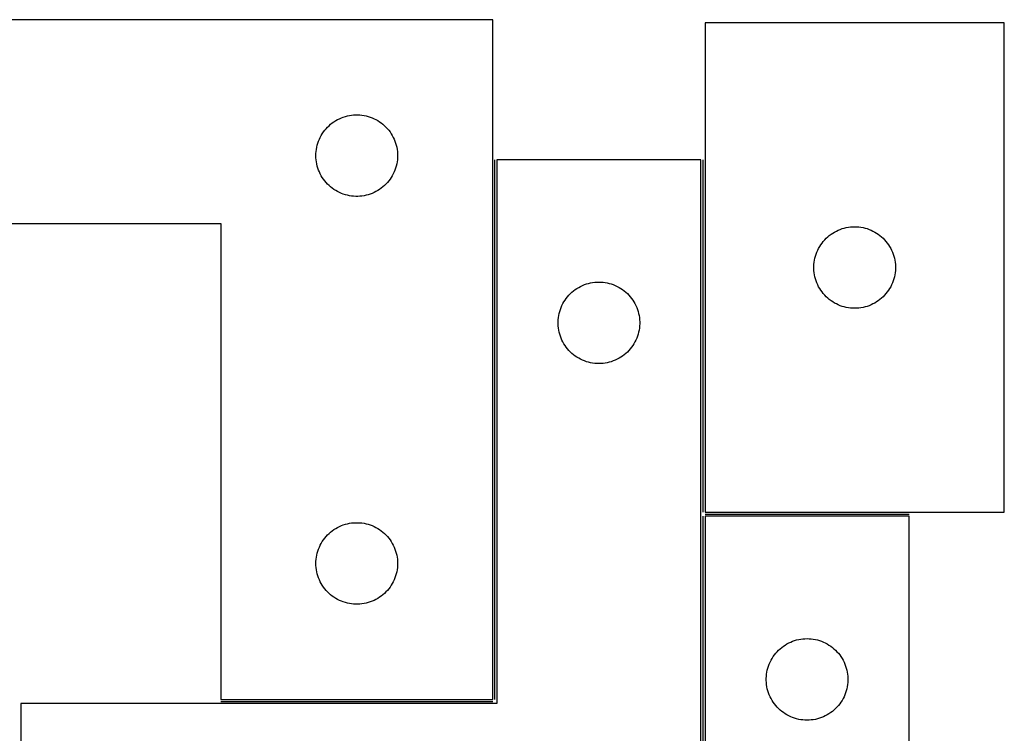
# Model space of a CAD drawing. Header units: millimetres. Extents: x 7 to 1453, y 7 to 489.
# Tile 6 of 6: x 1091 to 1453, y 227 to 489. Entities that reach past the tile are written whole.
import ezdxf

# ---------------------------------------------------------------- set-up
doc = ezdxf.new("R2010")
doc.units = ezdxf.units.MM
doc.layers.add('COMMON', color=5, linetype='CONTINUOUS', true_color=0x0000ff)
doc.layers.add('CUT', color=7, linetype='CONTINUOUS', true_color=0x000000)

msp = doc.modelspace()

# ---------------------------------------------------------------- linework, layer by layer
at = {"layer": 'COMMON'}
for p, q in [((1266.109253, 239.170446), (1266.109253, 437.670445)), ((1342.609253, 437.670445), (1342.609253, 308.013704)), ((1342.609253, 306.513703), (1342.609253, 137.670445)), ((1343.359254, 307.263703), (1418.359254, 307.263703)), ((1165.359252, 238.420445), (1265.359252, 238.420445))]:
    msp.add_line(p, q, dxfattribs=at)
at = {"layer": 'CUT'}
for p, q in [((1265.359252, 489.170446), (965.359252, 489.170446)), ((1265.359252, 239.170446), (1265.359252, 489.170446)), ((1453.359254, 488.013704), (1343.359254, 488.013704)), ((1343.359254, 488.013704), (1343.359254, 308.013704)), ((1453.359254, 308.013704), (1453.359254, 488.013704)), ((1207.637359, 452.030165), (1208.3096, 452.410628)), ((1208.3096, 452.410628), (1209.000536, 452.75598)), ((1209.000536, 452.75598), (1209.708333, 453.065305)), ((1209.708333, 453.065305), (1210.431116, 453.337784)), ((1210.431116, 453.337784), (1211.166967, 453.572694)), ((1211.166967, 453.572694), (1211.913935, 453.769411)), ((1211.913935, 453.769411), (1212.67004, 453.927415)), ((1212.67004, 453.927415), (1213.433276, 454.046286)), ((1213.433276, 454.046286), (1214.20162, 454.125709)), ((1214.20162, 454.125709), (1214.973033, 454.165473)), ((1214.973033, 454.165473), (1215.74547, 454.165473)), ((1215.74547, 454.165473), (1216.516883, 454.125709)), ((1216.516883, 454.125709), (1217.285227, 454.046286)), ((1217.285227, 454.046286), (1218.048463, 453.927415)), ((1218.048463, 453.927415), (1218.804568, 453.769411)), ((1218.804568, 453.769411), (1219.551536, 453.572694)), ((1219.551536, 453.572694), (1220.287387, 453.337784)), ((1220.287387, 453.337784), (1221.01017, 453.065305)), ((1221.01017, 453.065305), (1221.717967, 452.75598)), ((1221.717967, 452.75598), (1222.408903, 452.410628)), ((1222.408903, 452.410628), (1223.081144, 452.030165)), ((1203.597454, 448.479588), (1204.092273, 449.072728)), ((1204.092273, 449.072728), (1204.616969, 449.639608)), ((1204.616969, 449.639608), (1205.170151, 450.178726)), ((1205.170151, 450.178726), (1205.750354, 450.688652)), ((1205.750354, 450.688652), (1206.356037, 451.168034)), ((1206.356037, 451.168034), (1206.985596, 451.615601)), ((1206.985596, 451.615601), (1207.637359, 452.030165)), ((1223.081144, 452.030165), (1223.732907, 451.615601)), ((1223.732907, 451.615601), (1224.362466, 451.168034)), ((1224.362466, 451.168034), (1224.968149, 450.688652)), ((1224.968149, 450.688652), (1225.548352, 450.178726)), ((1225.548352, 450.178726), (1226.101534, 449.639608)), ((1226.101534, 449.639608), (1226.62623, 449.072728)), ((1226.62623, 449.072728), (1227.121049, 448.479588)), ((1201.323499, 444.461727), (1201.614498, 445.177254)), ((1201.614498, 445.177254), (1201.941945, 445.876853)), ((1201.941945, 445.876853), (1202.304973, 446.558667)), ((1202.304973, 446.558667), (1202.702618, 447.220889)), ((1202.702618, 447.220889), (1203.133826, 447.861762)), ((1203.133826, 447.861762), (1203.597454, 448.479588)), ((1227.121049, 448.479588), (1227.584677, 447.861762)), ((1227.584677, 447.861762), (1228.015885, 447.220889)), ((1228.015885, 447.220889), (1228.41353, 446.558667)), ((1228.41353, 446.558667), (1228.776558, 445.876853)), ((1228.776558, 445.876853), (1229.104005, 445.177254)), ((1229.104005, 445.177254), (1229.395004, 444.461727)), ((1200.537933, 441.478804), (1200.676416, 442.238727)), ((1200.676416, 442.238727), (1200.853836, 442.990513)), ((1200.853836, 442.990513), (1201.069721, 443.732168)), ((1201.069721, 443.732168), (1201.323499, 444.461727)), ((1229.395004, 444.461727), (1229.648782, 443.732168)), ((1229.648782, 443.732168), (1229.864667, 442.990513)), ((1229.864667, 442.990513), (1230.042087, 442.238727)), ((1230.042087, 442.238727), (1230.18057, 441.478804)), ((1200.359252, 439.170446), (1200.37914, 439.942627)), ((1200.37914, 438.398264), (1200.359252, 439.170446)), ((1200.37914, 439.942627), (1200.438753, 440.712761)), ((1200.438753, 437.628131), (1200.37914, 438.398264)), ((1200.438753, 440.712761), (1200.537933, 441.478804)), ((1230.18057, 441.478804), (1230.27975, 440.712761)), ((1230.27975, 440.712761), (1230.339363, 439.942627)), ((1230.339363, 438.398264), (1230.27975, 437.628131)), ((1230.339363, 439.942627), (1230.359252, 439.170446)), ((1230.359252, 439.170446), (1230.339363, 438.398264)), ((1200.537933, 436.862087), (1200.438753, 437.628131)), ((1200.676416, 436.102165), (1200.537933, 436.862087)), ((1200.853836, 435.350379), (1200.676416, 436.102165)), ((1201.069721, 434.608723), (1200.853836, 435.350379)), ((1201.323499, 433.879164), (1201.069721, 434.608723)), ((1229.648782, 434.608723), (1229.395004, 433.879164)), ((1229.864667, 435.350379), (1229.648782, 434.608723)), ((1230.042087, 436.102165), (1229.864667, 435.350379)), ((1230.18057, 436.862087), (1230.042087, 436.102165)), ((1230.27975, 437.628131), (1230.18057, 436.862087)), ((1341.859253, 437.670445), (1266.859253, 437.670445)), ((1266.859253, 437.670445), (1266.859253, 237.670445)), ((1341.859253, 137.670445), (1341.859253, 437.670445)), ((1201.614498, 433.163637), (1201.323499, 433.879164)), ((1201.941945, 432.464039), (1201.614498, 433.163637)), ((1202.304973, 431.782225), (1201.941945, 432.464039)), ((1202.702618, 431.120003), (1202.304973, 431.782225)), ((1203.133826, 430.479129), (1202.702618, 431.120003)), ((1228.015885, 431.120003), (1227.584677, 430.479129)), ((1228.41353, 431.782225), (1228.015885, 431.120003)), ((1228.776558, 432.464039), (1228.41353, 431.782225)), ((1229.104005, 433.163637), (1228.776558, 432.464039)), ((1229.395004, 433.879164), (1229.104005, 433.163637)), ((1203.597454, 429.861303), (1203.133826, 430.479129)), ((1204.092273, 429.268164), (1203.597454, 429.861303)), ((1204.616969, 428.701283), (1204.092273, 429.268164)), ((1205.170151, 428.162165), (1204.616969, 428.701283)), ((1205.750354, 427.652239), (1205.170151, 428.162165)), ((1206.356037, 427.172857), (1205.750354, 427.652239)), ((1206.985596, 426.725291), (1206.356037, 427.172857)), ((1224.362466, 427.172857), (1223.732907, 426.725291)), ((1224.968149, 427.652239), (1224.362466, 427.172857)), ((1225.548352, 428.162165), (1224.968149, 427.652239)), ((1226.101534, 428.701283), (1225.548352, 428.162165)), ((1226.62623, 429.268164), (1226.101534, 428.701283)), ((1227.121049, 429.861303), (1226.62623, 429.268164)), ((1227.584677, 430.479129), (1227.121049, 429.861303)), ((1207.637359, 426.310726), (1206.985596, 426.725291)), ((1208.3096, 425.930264), (1207.637359, 426.310726)), ((1209.000536, 425.584912), (1208.3096, 425.930264)), ((1209.708333, 425.275586), (1209.000536, 425.584912)), ((1210.431116, 425.003107), (1209.708333, 425.275586)), ((1211.166967, 424.768198), (1210.431116, 425.003107)), ((1211.913935, 424.57148), (1211.166967, 424.768198)), ((1212.67004, 424.413476), (1211.913935, 424.57148)), ((1213.433276, 424.294606), (1212.67004, 424.413476)), ((1214.20162, 424.215183), (1213.433276, 424.294606)), ((1214.973033, 424.175419), (1214.20162, 424.215183)), ((1215.74547, 424.175419), (1214.973033, 424.175419)), ((1216.516883, 424.215183), (1215.74547, 424.175419)), ((1217.285227, 424.294606), (1216.516883, 424.215183)), ((1218.048463, 424.413476), (1217.285227, 424.294606)), ((1218.804568, 424.57148), (1218.048463, 424.413476)), ((1219.551536, 424.768198), (1218.804568, 424.57148)), ((1220.287387, 425.003107), (1219.551536, 424.768198)), ((1221.01017, 425.275586), (1220.287387, 425.003107)), ((1221.717967, 425.584912), (1221.01017, 425.275586)), ((1222.408903, 425.930264), (1221.717967, 425.584912)), ((1223.081144, 426.310726), (1222.408903, 425.930264)), ((1223.732907, 426.725291), (1223.081144, 426.310726)), ((965.359252, 414.170446), (1165.359252, 414.170446)), ((1165.359252, 414.170446), (1165.359252, 239.170446)), ((1394.539187, 412.51912), (1395.290973, 412.696539)), ((1395.290973, 412.696539), (1396.050895, 412.835022)), ((1396.050895, 412.835022), (1396.816939, 412.934202)), ((1396.816939, 412.934202), (1397.587072, 412.993815)), ((1397.587072, 412.993815), (1398.359254, 413.013704)), ((1398.359254, 413.013704), (1399.131435, 412.993815)), ((1399.131435, 412.993815), (1399.901568, 412.934202)), ((1399.901568, 412.934202), (1400.667612, 412.835022)), ((1400.667612, 412.835022), (1401.427535, 412.696539)), ((1401.427535, 412.696539), (1402.17932, 412.51912)), ((1387.890091, 408.755987), (1388.456972, 409.280683)), ((1388.456972, 409.280683), (1389.050111, 409.775501)), ((1389.050111, 409.775501), (1389.667937, 410.239129)), ((1389.667937, 410.239129), (1390.308811, 410.670337)), ((1390.308811, 410.670337), (1390.971033, 411.067982)), ((1390.971033, 411.067982), (1391.652847, 411.43101)), ((1391.652847, 411.43101), (1392.352445, 411.758457)), ((1392.352445, 411.758457), (1393.067972, 412.049456)), ((1393.067972, 412.049456), (1393.797531, 412.303235)), ((1393.797531, 412.303235), (1394.539187, 412.51912)), ((1402.17932, 412.51912), (1402.920976, 412.303235)), ((1402.920976, 412.303235), (1403.650535, 412.049456)), ((1403.650535, 412.049456), (1404.366062, 411.758457)), ((1404.366062, 411.758457), (1405.06566, 411.43101)), ((1405.06566, 411.43101), (1405.747475, 411.067982)), ((1405.747475, 411.067982), (1406.409696, 410.670337)), ((1406.409696, 410.670337), (1407.05057, 410.239129)), ((1407.05057, 410.239129), (1407.668396, 409.775501)), ((1407.668396, 409.775501), (1408.261535, 409.280683)), ((1408.261535, 409.280683), (1408.828416, 408.755987)), ((1385.119072, 405.063355), (1385.499534, 405.735596)), ((1385.499534, 405.735596), (1385.914098, 406.38736)), ((1385.914098, 406.38736), (1386.361665, 407.016918)), ((1386.361665, 407.016918), (1386.841047, 407.622601)), ((1386.841047, 407.622601), (1387.350973, 408.202804)), ((1387.350973, 408.202804), (1387.890091, 408.755987)), ((1408.828416, 408.755987), (1409.367534, 408.202804)), ((1409.367534, 408.202804), (1409.87746, 407.622601)), ((1409.87746, 407.622601), (1410.356842, 407.016918)), ((1410.356842, 407.016918), (1410.804409, 406.38736)), ((1410.804409, 406.38736), (1411.218973, 405.735596)), ((1411.218973, 405.735596), (1411.599435, 405.063355)), ((1383.760288, 401.45902), (1383.957005, 402.205988)), ((1383.957005, 402.205988), (1384.191915, 402.94184)), ((1384.191915, 402.94184), (1384.464394, 403.664622)), ((1384.464394, 403.664622), (1384.77372, 404.37242)), ((1384.77372, 404.37242), (1385.119072, 405.063355)), ((1411.599435, 405.063355), (1411.944787, 404.37242)), ((1411.944787, 404.37242), (1412.254113, 403.664622)), ((1412.254113, 403.664622), (1412.526592, 402.94184)), ((1412.526592, 402.94184), (1412.761502, 402.205988)), ((1412.761502, 402.205988), (1412.958219, 401.45902)), ((1383.364227, 398.399923), (1383.403991, 399.171336)), ((1383.364227, 397.627485), (1383.364227, 398.399923)), ((1383.403991, 399.171336), (1383.483413, 399.939679)), ((1383.483413, 399.939679), (1383.602284, 400.702915)), ((1383.602284, 400.702915), (1383.760288, 401.45902)), ((1412.958219, 401.45902), (1413.116223, 400.702915)), ((1413.116223, 400.702915), (1413.235094, 399.939679)), ((1413.235094, 399.939679), (1413.314516, 399.171336)), ((1413.314516, 399.171336), (1413.354281, 398.399923)), ((1413.354281, 398.399923), (1413.354281, 397.627485)), ((1383.403991, 396.856072), (1383.364227, 397.627485)), ((1383.483413, 396.087728), (1383.403991, 396.856072)), ((1383.602284, 395.324492), (1383.483413, 396.087728)), ((1383.760288, 394.568388), (1383.602284, 395.324492)), ((1383.957005, 393.821419), (1383.760288, 394.568388)), ((1412.958219, 394.568388), (1412.761502, 393.821419)), ((1413.116223, 395.324492), (1412.958219, 394.568388)), ((1413.235094, 396.087728), (1413.116223, 395.324492)), ((1413.314516, 396.856072), (1413.235094, 396.087728)), ((1413.354281, 397.627485), (1413.314516, 396.856072)), ((1296.971032, 390.724723), (1297.652846, 391.087751)), ((1297.652846, 391.087751), (1298.352444, 391.415198)), ((1298.352444, 391.415198), (1299.067971, 391.706197)), ((1299.067971, 391.706197), (1299.79753, 391.959975)), ((1299.79753, 391.959975), (1300.539186, 392.175861)), ((1300.539186, 392.175861), (1301.290972, 392.35328)), ((1301.290972, 392.35328), (1302.050894, 392.491763)), ((1302.050894, 392.491763), (1302.816938, 392.590943)), ((1302.816938, 392.590943), (1303.587071, 392.650556)), ((1303.587071, 392.650556), (1304.359253, 392.670445)), ((1304.359253, 392.670445), (1305.131434, 392.650556)), ((1305.131434, 392.650556), (1305.901567, 392.590943)), ((1305.901567, 392.590943), (1306.667611, 392.491763)), ((1306.667611, 392.491763), (1307.427534, 392.35328)), ((1307.427534, 392.35328), (1308.179319, 392.175861)), ((1308.179319, 392.175861), (1308.920975, 391.959975)), ((1308.920975, 391.959975), (1309.650534, 391.706197)), ((1309.650534, 391.706197), (1310.366061, 391.415198)), ((1310.366061, 391.415198), (1311.065659, 391.087751)), ((1311.065659, 391.087751), (1311.747474, 390.724723)), ((1384.191915, 393.085568), (1383.957005, 393.821419)), ((1384.464394, 392.362785), (1384.191915, 393.085568)), ((1384.77372, 391.654988), (1384.464394, 392.362785)), ((1385.119072, 390.964053), (1384.77372, 391.654988)), ((1385.499534, 390.291812), (1385.119072, 390.964053)), ((1411.599435, 390.964053), (1411.218973, 390.291812)), ((1411.944787, 391.654988), (1411.599435, 390.964053)), ((1412.254113, 392.362785), (1411.944787, 391.654988)), ((1412.526592, 393.085568), (1412.254113, 392.362785)), ((1412.761502, 393.821419), (1412.526592, 393.085568)), ((1292.361664, 386.673659), (1292.841046, 387.279342)), ((1292.841046, 387.279342), (1293.350972, 387.859545)), ((1293.350972, 387.859545), (1293.89009, 388.412728)), ((1293.89009, 388.412728), (1294.456971, 388.937424)), ((1294.456971, 388.937424), (1295.05011, 389.432242)), ((1295.05011, 389.432242), (1295.667936, 389.89587)), ((1295.667936, 389.89587), (1296.30881, 390.327078)), ((1296.30881, 390.327078), (1296.971032, 390.724723)), ((1311.747474, 390.724723), (1312.409695, 390.327078)), ((1312.409695, 390.327078), (1313.050569, 389.89587)), ((1313.050569, 389.89587), (1313.668395, 389.432242)), ((1313.668395, 389.432242), (1314.261534, 388.937424)), ((1314.261534, 388.937424), (1314.828415, 388.412728)), ((1314.828415, 388.412728), (1315.367533, 387.859545)), ((1315.367533, 387.859545), (1315.877459, 387.279342)), ((1315.877459, 387.279342), (1316.356841, 386.673659)), ((1385.914098, 389.640048), (1385.499534, 390.291812)), ((1386.361665, 389.01049), (1385.914098, 389.640048)), ((1386.841047, 388.404806), (1386.361665, 389.01049)), ((1387.350973, 387.824604), (1386.841047, 388.404806)), ((1387.890091, 387.271421), (1387.350973, 387.824604)), ((1388.456972, 386.746725), (1387.890091, 387.271421)), ((1408.828416, 387.271421), (1408.261535, 386.746725)), ((1409.367534, 387.824604), (1408.828416, 387.271421)), ((1409.87746, 388.404806), (1409.367534, 387.824604)), ((1410.356842, 389.01049), (1409.87746, 388.404806)), ((1410.804409, 389.640048), (1410.356842, 389.01049)), ((1411.218973, 390.291812), (1410.804409, 389.640048)), ((1290.464393, 383.321363), (1290.773719, 384.029161)), ((1290.773719, 384.029161), (1291.119071, 384.720096)), ((1291.119071, 384.720096), (1291.499533, 385.392337)), ((1291.499533, 385.392337), (1291.914097, 386.044101)), ((1291.914097, 386.044101), (1292.361664, 386.673659)), ((1316.356841, 386.673659), (1316.804408, 386.044101)), ((1316.804408, 386.044101), (1317.218972, 385.392337)), ((1317.218972, 385.392337), (1317.599434, 384.720096)), ((1317.599434, 384.720096), (1317.944786, 384.029161)), ((1317.944786, 384.029161), (1318.254112, 383.321363)), ((1389.050111, 386.251907), (1388.456972, 386.746725)), ((1389.667937, 385.788279), (1389.050111, 386.251907)), ((1390.308811, 385.35707), (1389.667937, 385.788279)), ((1390.971033, 384.959425), (1390.308811, 385.35707)), ((1391.652847, 384.596398), (1390.971033, 384.959425)), ((1392.352445, 384.26895), (1391.652847, 384.596398)), ((1393.067972, 383.977952), (1392.352445, 384.26895)), ((1393.797531, 383.724173), (1393.067972, 383.977952)), ((1394.539187, 383.508288), (1393.797531, 383.724173)), ((1402.920976, 383.724173), (1402.17932, 383.508288)), ((1403.650535, 383.977952), (1402.920976, 383.724173)), ((1404.366062, 384.26895), (1403.650535, 383.977952)), ((1405.06566, 384.596398), (1404.366062, 384.26895)), ((1405.747475, 384.959425), (1405.06566, 384.596398)), ((1406.409696, 385.35707), (1405.747475, 384.959425)), ((1407.05057, 385.788279), (1406.409696, 385.35707)), ((1407.668396, 386.251907), (1407.05057, 385.788279)), ((1408.261535, 386.746725), (1407.668396, 386.251907)), ((1289.483412, 379.59642), (1289.602283, 380.359656)), ((1289.602283, 380.359656), (1289.760287, 381.115761)), ((1289.760287, 381.115761), (1289.957004, 381.862729)), ((1289.957004, 381.862729), (1290.191914, 382.59858)), ((1290.191914, 382.59858), (1290.464393, 383.321363)), ((1318.254112, 383.321363), (1318.526591, 382.59858)), ((1318.526591, 382.59858), (1318.761501, 381.862729)), ((1318.761501, 381.862729), (1318.958218, 381.115761)), ((1318.958218, 381.115761), (1319.116222, 380.359656)), ((1319.116222, 380.359656), (1319.235093, 379.59642)), ((1395.290973, 383.330869), (1394.539187, 383.508288)), ((1396.050895, 383.192385), (1395.290973, 383.330869)), ((1396.816939, 383.093206), (1396.050895, 383.192385)), ((1397.587072, 383.033592), (1396.816939, 383.093206)), ((1398.359254, 383.013704), (1397.587072, 383.033592)), ((1399.131435, 383.033592), (1398.359254, 383.013704)), ((1399.901568, 383.093206), (1399.131435, 383.033592)), ((1400.667612, 383.192385), (1399.901568, 383.093206)), ((1401.427535, 383.330869), (1400.667612, 383.192385)), ((1402.17932, 383.508288), (1401.427535, 383.330869)), ((1289.364226, 378.056663), (1289.40399, 378.828077)), ((1289.364226, 377.284226), (1289.364226, 378.056663)), ((1289.40399, 376.512813), (1289.364226, 377.284226)), ((1289.40399, 378.828077), (1289.483412, 379.59642)), ((1289.483412, 375.744469), (1289.40399, 376.512813)), ((1319.235093, 379.59642), (1319.314515, 378.828077)), ((1319.314515, 376.512813), (1319.235093, 375.744469)), ((1319.314515, 378.828077), (1319.35428, 378.056663)), ((1319.35428, 377.284226), (1319.314515, 376.512813)), ((1319.35428, 378.056663), (1319.35428, 377.284226)), ((1289.602283, 374.981233), (1289.483412, 375.744469)), ((1289.760287, 374.225129), (1289.602283, 374.981233)), ((1289.957004, 373.47816), (1289.760287, 374.225129)), ((1290.191914, 372.742309), (1289.957004, 373.47816)), ((1290.464393, 372.019526), (1290.191914, 372.742309)), ((1318.526591, 372.742309), (1318.254112, 372.019526)), ((1318.761501, 373.47816), (1318.526591, 372.742309)), ((1318.958218, 374.225129), (1318.761501, 373.47816)), ((1319.116222, 374.981233), (1318.958218, 374.225129)), ((1319.235093, 375.744469), (1319.116222, 374.981233)), ((1290.773719, 371.311729), (1290.464393, 372.019526)), ((1291.119071, 370.620794), (1290.773719, 371.311729)), ((1291.499533, 369.948553), (1291.119071, 370.620794)), ((1291.914097, 369.296789), (1291.499533, 369.948553)), ((1292.361664, 368.667231), (1291.914097, 369.296789)), ((1316.804408, 369.296789), (1316.356841, 368.667231)), ((1317.218972, 369.948553), (1316.804408, 369.296789)), ((1317.599434, 370.620794), (1317.218972, 369.948553)), ((1317.944786, 371.311729), (1317.599434, 370.620794)), ((1318.254112, 372.019526), (1317.944786, 371.311729)), ((1292.841046, 368.061547), (1292.361664, 368.667231)), ((1293.350972, 367.481345), (1292.841046, 368.061547)), ((1293.89009, 366.928162), (1293.350972, 367.481345)), ((1294.456971, 366.403466), (1293.89009, 366.928162)), ((1295.05011, 365.908648), (1294.456971, 366.403466)), ((1295.667936, 365.44502), (1295.05011, 365.908648)), ((1313.668395, 365.908648), (1313.050569, 365.44502)), ((1314.261534, 366.403466), (1313.668395, 365.908648)), ((1314.828415, 366.928162), (1314.261534, 366.403466)), ((1315.367533, 367.481345), (1314.828415, 366.928162)), ((1315.877459, 368.061547), (1315.367533, 367.481345)), ((1316.356841, 368.667231), (1315.877459, 368.061547)), ((1296.30881, 365.013811), (1295.667936, 365.44502)), ((1296.971032, 364.616166), (1296.30881, 365.013811)), ((1297.652846, 364.253138), (1296.971032, 364.616166)), ((1298.352444, 363.925691), (1297.652846, 364.253138)), ((1299.067971, 363.634692), (1298.352444, 363.925691)), ((1299.79753, 363.380914), (1299.067971, 363.634692)), ((1300.539186, 363.165029), (1299.79753, 363.380914)), ((1301.290972, 362.987609), (1300.539186, 363.165029)), ((1302.050894, 362.849126), (1301.290972, 362.987609)), ((1302.816938, 362.749947), (1302.050894, 362.849126)), ((1303.587071, 362.690333), (1302.816938, 362.749947)), ((1304.359253, 362.670445), (1303.587071, 362.690333)), ((1305.131434, 362.690333), (1304.359253, 362.670445)), ((1305.901567, 362.749947), (1305.131434, 362.690333)), ((1306.667611, 362.849126), (1305.901567, 362.749947)), ((1307.427534, 362.987609), (1306.667611, 362.849126)), ((1308.179319, 363.165029), (1307.427534, 362.987609)), ((1308.920975, 363.380914), (1308.179319, 363.165029)), ((1309.650534, 363.634692), (1308.920975, 363.380914)), ((1310.366061, 363.925691), (1309.650534, 363.634692)), ((1311.065659, 364.253138), (1310.366061, 363.925691)), ((1311.747474, 364.616166), (1311.065659, 364.253138)), ((1312.409695, 365.013811), (1311.747474, 364.616166)), ((1313.050569, 365.44502), (1312.409695, 365.013811)), ((1343.359254, 308.013704), (1453.359254, 308.013704)), ((1212.67004, 303.927415), (1213.433276, 304.046286)), ((1213.433276, 304.046286), (1214.20162, 304.125709)), ((1214.20162, 304.125709), (1214.973033, 304.165473)), ((1214.973033, 304.165473), (1215.74547, 304.165473)), ((1215.74547, 304.165473), (1216.516883, 304.125709)), ((1216.516883, 304.125709), (1217.285227, 304.046286)), ((1217.285227, 304.046286), (1218.048463, 303.927415)), ((1418.359254, 306.513703), (1343.359254, 306.513703)), ((1343.359254, 306.513703), (1343.359254, 106.513703)), ((1418.359254, 6.513703), (1418.359254, 306.513703)), ((1205.170151, 300.178726), (1205.750354, 300.688652)), ((1205.750354, 300.688652), (1206.356037, 301.168034)), ((1206.356037, 301.168034), (1206.985596, 301.615601)), ((1206.985596, 301.615601), (1207.637359, 302.030165)), ((1207.637359, 302.030165), (1208.3096, 302.410628)), ((1208.3096, 302.410628), (1209.000536, 302.75598)), ((1209.000536, 302.75598), (1209.708333, 303.065305)), ((1209.708333, 303.065305), (1210.431116, 303.337784)), ((1210.431116, 303.337784), (1211.166967, 303.572694)), ((1211.166967, 303.572694), (1211.913935, 303.769411)), ((1211.913935, 303.769411), (1212.67004, 303.927415)), ((1218.048463, 303.927415), (1218.804568, 303.769411)), ((1218.804568, 303.769411), (1219.551536, 303.572694)), ((1219.551536, 303.572694), (1220.287387, 303.337784)), ((1220.287387, 303.337784), (1221.01017, 303.065305)), ((1221.01017, 303.065305), (1221.717967, 302.75598)), ((1221.717967, 302.75598), (1222.408903, 302.410628)), ((1222.408903, 302.410628), (1223.081144, 302.030165)), ((1223.081144, 302.030165), (1223.732907, 301.615601)), ((1223.732907, 301.615601), (1224.362466, 301.168034)), ((1224.362466, 301.168034), (1224.968149, 300.688652)), ((1224.968149, 300.688652), (1225.548352, 300.178726)), ((1202.304973, 296.558667), (1202.702618, 297.220889)), ((1202.702618, 297.220889), (1203.133826, 297.861762)), ((1203.133826, 297.861762), (1203.597454, 298.479588)), ((1203.597454, 298.479588), (1204.092273, 299.072728)), ((1204.092273, 299.072728), (1204.616969, 299.639608)), ((1204.616969, 299.639608), (1205.170151, 300.178726)), ((1225.548352, 300.178726), (1226.101534, 299.639608)), ((1226.101534, 299.639608), (1226.62623, 299.072728)), ((1226.62623, 299.072728), (1227.121049, 298.479588)), ((1227.121049, 298.479588), (1227.584677, 297.861762)), ((1227.584677, 297.861762), (1228.015885, 297.220889)), ((1228.015885, 297.220889), (1228.41353, 296.558667)), ((1200.853836, 292.990513), (1201.069721, 293.732168)), ((1201.069721, 293.732168), (1201.323499, 294.461727)), ((1201.323499, 294.461727), (1201.614498, 295.177254)), ((1201.614498, 295.177254), (1201.941945, 295.876853)), ((1201.941945, 295.876853), (1202.304973, 296.558667)), ((1228.41353, 296.558667), (1228.776558, 295.876853)), ((1228.776558, 295.876853), (1229.104005, 295.177254)), ((1229.104005, 295.177254), (1229.395004, 294.461727)), ((1229.395004, 294.461727), (1229.648782, 293.732168)), ((1229.648782, 293.732168), (1229.864667, 292.990513)), ((1200.359252, 289.170446), (1200.37914, 289.942627)), ((1200.37914, 289.942627), (1200.438753, 290.712761)), ((1200.438753, 290.712761), (1200.537933, 291.478804)), ((1200.537933, 291.478804), (1200.676416, 292.238727)), ((1200.676416, 292.238727), (1200.853836, 292.990513)), ((1229.864667, 292.990513), (1230.042087, 292.238727)), ((1230.042087, 292.238727), (1230.18057, 291.478804)), ((1230.18057, 291.478804), (1230.27975, 290.712761)), ((1230.27975, 290.712761), (1230.339363, 289.942627)), ((1230.339363, 289.942627), (1230.359252, 289.170446)), ((1200.37914, 288.398264), (1200.359252, 289.170446)), ((1200.438753, 287.628131), (1200.37914, 288.398264)), ((1200.537933, 286.862087), (1200.438753, 287.628131)), ((1200.676416, 286.102165), (1200.537933, 286.862087)), ((1200.853836, 285.350379), (1200.676416, 286.102165)), ((1230.042087, 286.102165), (1229.864667, 285.350379)), ((1230.18057, 286.862087), (1230.042087, 286.102165)), ((1230.27975, 287.628131), (1230.18057, 286.862087)), ((1230.339363, 288.398264), (1230.27975, 287.628131)), ((1230.359252, 289.170446), (1230.339363, 288.398264)), ((1201.069721, 284.608723), (1200.853836, 285.350379)), ((1201.323499, 283.879164), (1201.069721, 284.608723)), ((1201.614498, 283.163637), (1201.323499, 283.879164)), ((1201.941945, 282.464039), (1201.614498, 283.163637)), ((1202.304973, 281.782225), (1201.941945, 282.464039)), ((1228.776558, 282.464039), (1228.41353, 281.782225)), ((1229.104005, 283.163637), (1228.776558, 282.464039)), ((1229.395004, 283.879164), (1229.104005, 283.163637)), ((1229.648782, 284.608723), (1229.395004, 283.879164)), ((1229.864667, 285.350379), (1229.648782, 284.608723)), ((1202.702618, 281.120003), (1202.304973, 281.782225)), ((1203.133826, 280.479129), (1202.702618, 281.120003)), ((1203.597454, 279.861303), (1203.133826, 280.479129)), ((1204.092273, 279.268164), (1203.597454, 279.861303)), ((1204.616969, 278.701283), (1204.092273, 279.268164)), ((1205.170151, 278.162165), (1204.616969, 278.701283)), ((1226.101534, 278.701283), (1225.548352, 278.162165)), ((1226.62623, 279.268164), (1226.101534, 278.701283)), ((1227.121049, 279.861303), (1226.62623, 279.268164)), ((1227.584677, 280.479129), (1227.121049, 279.861303)), ((1228.015885, 281.120003), (1227.584677, 280.479129)), ((1228.41353, 281.782225), (1228.015885, 281.120003)), ((1205.750354, 277.652239), (1205.170151, 278.162165)), ((1206.356037, 277.172857), (1205.750354, 277.652239)), ((1206.985596, 276.725291), (1206.356037, 277.172857)), ((1207.637359, 276.310726), (1206.985596, 276.725291)), ((1208.3096, 275.930264), (1207.637359, 276.310726)), ((1209.000536, 275.584912), (1208.3096, 275.930264)), ((1209.708333, 275.275586), (1209.000536, 275.584912)), ((1210.431116, 275.003107), (1209.708333, 275.275586)), ((1221.01017, 275.275586), (1220.287387, 275.003107)), ((1221.717967, 275.584912), (1221.01017, 275.275586)), ((1222.408903, 275.930264), (1221.717967, 275.584912)), ((1223.081144, 276.310726), (1222.408903, 275.930264)), ((1223.732907, 276.725291), (1223.081144, 276.310726)), ((1224.362466, 277.172857), (1223.732907, 276.725291)), ((1224.968149, 277.652239), (1224.362466, 277.172857)), ((1225.548352, 278.162165), (1224.968149, 277.652239)), ((1211.166967, 274.768198), (1210.431116, 275.003107)), ((1211.913935, 274.57148), (1211.166967, 274.768198)), ((1212.67004, 274.413476), (1211.913935, 274.57148)), ((1213.433276, 274.294606), (1212.67004, 274.413476)), ((1214.20162, 274.215183), (1213.433276, 274.294606)), ((1214.973033, 274.175419), (1214.20162, 274.215183)), ((1215.74547, 274.175419), (1214.973033, 274.175419)), ((1216.516883, 274.215183), (1215.74547, 274.175419)), ((1217.285227, 274.294606), (1216.516883, 274.215183)), ((1218.048463, 274.413476), (1217.285227, 274.294606)), ((1218.804568, 274.57148), (1218.048463, 274.413476)), ((1219.551536, 274.768198), (1218.804568, 274.57148)), ((1220.287387, 275.003107), (1219.551536, 274.768198)), ((1375.567972, 260.549455), (1376.297531, 260.803234)), ((1376.297531, 260.803234), (1377.039187, 261.019119)), ((1377.039187, 261.019119), (1377.790973, 261.196538)), ((1377.790973, 261.196538), (1378.550895, 261.335021)), ((1378.550895, 261.335021), (1379.316939, 261.434201)), ((1379.316939, 261.434201), (1380.087072, 261.493814)), ((1380.087072, 261.493814), (1380.859254, 261.513703)), ((1380.859254, 261.513703), (1381.631435, 261.493814)), ((1381.631435, 261.493814), (1382.401568, 261.434201)), ((1382.401568, 261.434201), (1383.167612, 261.335021)), ((1383.167612, 261.335021), (1383.927535, 261.196538)), ((1383.927535, 261.196538), (1384.67932, 261.019119)), ((1384.67932, 261.019119), (1385.420976, 260.803234)), ((1385.420976, 260.803234), (1386.150535, 260.549455)), ((1369.850973, 256.702803), (1370.390091, 257.255986)), ((1370.390091, 257.255986), (1370.956972, 257.780682)), ((1370.956972, 257.780682), (1371.550111, 258.2755)), ((1371.550111, 258.2755), (1372.167937, 258.739128)), ((1372.167937, 258.739128), (1372.808811, 259.170336)), ((1372.808811, 259.170336), (1373.471033, 259.567981)), ((1373.471033, 259.567981), (1374.152847, 259.931009)), ((1374.152847, 259.931009), (1374.852445, 260.258456)), ((1374.852445, 260.258456), (1375.567972, 260.549455)), ((1386.150535, 260.549455), (1386.866062, 260.258456)), ((1386.866062, 260.258456), (1387.56566, 259.931009)), ((1387.56566, 259.931009), (1388.247475, 259.567981)), ((1388.247475, 259.567981), (1388.909696, 259.170336)), ((1388.909696, 259.170336), (1389.55057, 258.739128)), ((1389.55057, 258.739128), (1390.168396, 258.2755)), ((1390.168396, 258.2755), (1390.761535, 257.780682)), ((1390.761535, 257.780682), (1391.328416, 257.255986)), ((1391.328416, 257.255986), (1391.867534, 256.702803)), ((1367.27372, 252.872419), (1367.619072, 253.563354)), ((1367.619072, 253.563354), (1367.999534, 254.235595)), ((1367.999534, 254.235595), (1368.414098, 254.887359)), ((1368.414098, 254.887359), (1368.861665, 255.516917)), ((1368.861665, 255.516917), (1369.341047, 256.1226)), ((1369.341047, 256.1226), (1369.850973, 256.702803)), ((1391.867534, 256.702803), (1392.37746, 256.1226)), ((1392.37746, 256.1226), (1392.856842, 255.516917)), ((1392.856842, 255.516917), (1393.304409, 254.887359)), ((1393.304409, 254.887359), (1393.718973, 254.235595)), ((1393.718973, 254.235595), (1394.099435, 253.563354)), ((1394.099435, 253.563354), (1394.444787, 252.872419)), ((1366.102284, 249.202914), (1366.260288, 249.959019)), ((1366.260288, 249.959019), (1366.457005, 250.705987)), ((1366.457005, 250.705987), (1366.691915, 251.441839)), ((1366.691915, 251.441839), (1366.964394, 252.164621)), ((1366.964394, 252.164621), (1367.27372, 252.872419)), ((1394.444787, 252.872419), (1394.754113, 252.164621)), ((1394.754113, 252.164621), (1395.026592, 251.441839)), ((1395.026592, 251.441839), (1395.261502, 250.705987)), ((1395.261502, 250.705987), (1395.458219, 249.959019)), ((1395.458219, 249.959019), (1395.616223, 249.202914)), ((1365.864227, 246.899922), (1365.903991, 247.671335)), ((1365.864227, 246.127484), (1365.864227, 246.899922)), ((1365.903991, 245.356071), (1365.864227, 246.127484)), ((1365.903991, 247.671335), (1365.983413, 248.439678)), ((1365.983413, 248.439678), (1366.102284, 249.202914)), ((1395.616223, 249.202914), (1395.735094, 248.439678)), ((1395.735094, 248.439678), (1395.814516, 247.671335)), ((1395.814516, 247.671335), (1395.854281, 246.899922)), ((1395.854281, 246.127484), (1395.814516, 245.356071)), ((1395.854281, 246.899922), (1395.854281, 246.127484)), ((1365.983413, 244.587727), (1365.903991, 245.356071)), ((1366.102284, 243.824491), (1365.983413, 244.587727)), ((1366.260288, 243.068387), (1366.102284, 243.824491)), ((1366.457005, 242.321418), (1366.260288, 243.068387)), ((1395.458219, 243.068387), (1395.261502, 242.321418)), ((1395.616223, 243.824491), (1395.458219, 243.068387)), ((1395.735094, 244.587727), (1395.616223, 243.824491)), ((1395.814516, 245.356071), (1395.735094, 244.587727)), ((1165.359252, 239.170446), (1265.359252, 239.170446)), ((1366.691915, 241.585567), (1366.457005, 242.321418)), ((1366.964394, 240.862784), (1366.691915, 241.585567)), ((1367.27372, 240.154987), (1366.964394, 240.862784)), ((1367.619072, 239.464052), (1367.27372, 240.154987)), ((1367.999534, 238.791811), (1367.619072, 239.464052)), ((1394.099435, 239.464052), (1393.718973, 238.791811)), ((1394.444787, 240.154987), (1394.099435, 239.464052)), ((1394.754113, 240.862784), (1394.444787, 240.154987)), ((1395.026592, 241.585567), (1394.754113, 240.862784)), ((1395.261502, 242.321418), (1395.026592, 241.585567)), ((1266.859253, 237.670445), (1091.859253, 237.670445)), ((1091.859253, 237.670445), (1091.859253, 137.670445)), ((1368.414098, 238.140047), (1367.999534, 238.791811)), ((1368.861665, 237.510489), (1368.414098, 238.140047)), ((1369.341047, 236.904805), (1368.861665, 237.510489)), ((1369.850973, 236.324603), (1369.341047, 236.904805)), ((1370.390091, 235.77142), (1369.850973, 236.324603)), ((1370.956972, 235.246724), (1370.390091, 235.77142)), ((1371.550111, 234.751906), (1370.956972, 235.246724)), ((1390.761535, 235.246724), (1390.168396, 234.751906)), ((1391.328416, 235.77142), (1390.761535, 235.246724)), ((1391.867534, 236.324603), (1391.328416, 235.77142)), ((1392.37746, 236.904805), (1391.867534, 236.324603)), ((1392.856842, 237.510489), (1392.37746, 236.904805)), ((1393.304409, 238.140047), (1392.856842, 237.510489)), ((1393.718973, 238.791811), (1393.304409, 238.140047)), ((1372.167937, 234.288278), (1371.550111, 234.751906)), ((1372.808811, 233.857069), (1372.167937, 234.288278)), ((1373.471033, 233.459424), (1372.808811, 233.857069)), ((1374.152847, 233.096397), (1373.471033, 233.459424)), ((1374.852445, 232.768949), (1374.152847, 233.096397)), ((1375.567972, 232.477951), (1374.852445, 232.768949)), ((1376.297531, 232.224172), (1375.567972, 232.477951)), ((1377.039187, 232.008287), (1376.297531, 232.224172)), ((1377.790973, 231.830868), (1377.039187, 232.008287)), ((1378.550895, 231.692384), (1377.790973, 231.830868)), ((1379.316939, 231.593205), (1378.550895, 231.692384)), ((1383.167612, 231.692384), (1382.401568, 231.593205)), ((1383.927535, 231.830868), (1383.167612, 231.692384)), ((1384.67932, 232.008287), (1383.927535, 231.830868)), ((1385.420976, 232.224172), (1384.67932, 232.008287)), ((1386.150535, 232.477951), (1385.420976, 232.224172)), ((1386.866062, 232.768949), (1386.150535, 232.477951)), ((1387.56566, 233.096397), (1386.866062, 232.768949)), ((1388.247475, 233.459424), (1387.56566, 233.096397)), ((1388.909696, 233.857069), (1388.247475, 233.459424)), ((1389.55057, 234.288278), (1388.909696, 233.857069)), ((1390.168396, 234.751906), (1389.55057, 234.288278)), ((1380.087072, 231.533591), (1379.316939, 231.593205)), ((1380.859254, 231.513703), (1380.087072, 231.533591)), ((1381.631435, 231.533591), (1380.859254, 231.513703)), ((1382.401568, 231.593205), (1381.631435, 231.533591))]:
    msp.add_line(p, q, dxfattribs=at)

doc.saveas('drawing.dxf')
